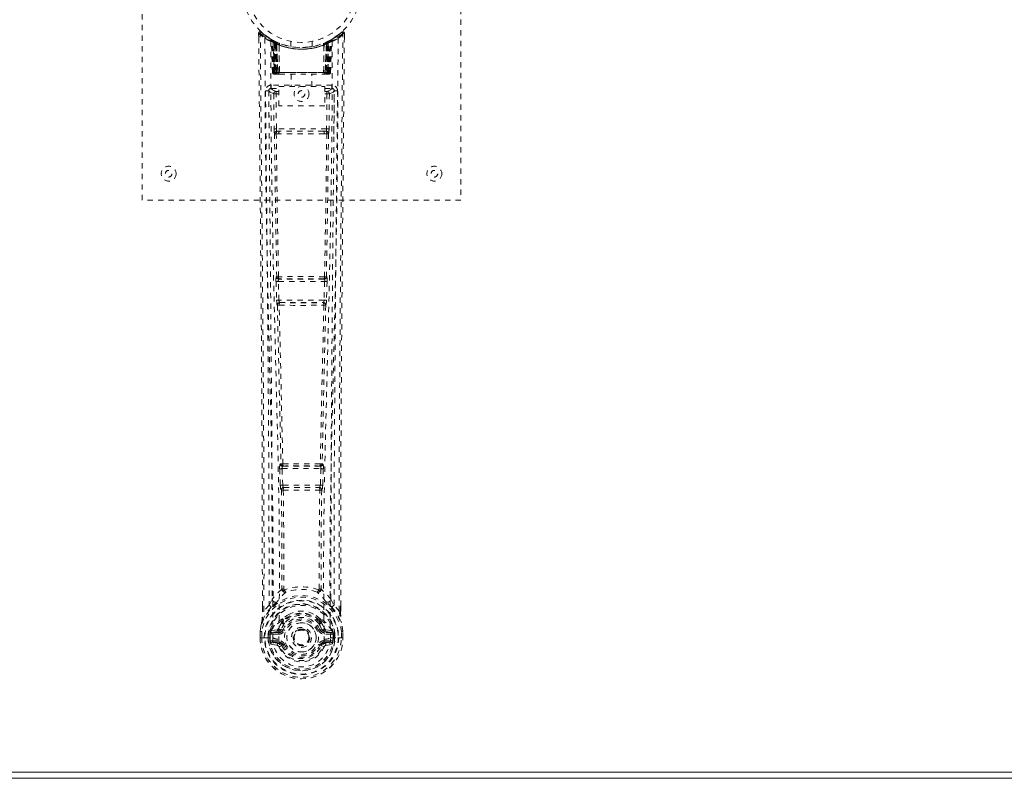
# Model space of a CAD drawing. Header units: inches. Extents: x 20.5 to 116, y 46.2 to 75.9.
# Tile 4 of 7: x 79 to 97.5, y 46.2 to 60.5. Entities that reach past the tile are written whole.
import ezdxf

# ---------------------------------------------------------------- set-up
doc = ezdxf.new("R2010")
doc.units = ezdxf.units.IN
doc.header["$MEASUREMENT"] = 0
doc.linetypes.add('SLD-Dashed', pattern=[0.075, 0.05, -0.025])
doc.linetypes.add('SLD-Solid', pattern=[0])

msp = doc.modelspace()

# ---------------------------------------------------------------- linework, layer by layer
at = {"color": 7, "linetype": 'SLD-Dashed', "lineweight": 0}
for p, q in [((81.288, 57.073), (81.288, 65.073)), ((87.288, 65.073), (87.288, 57.073)), ((83.481, 60.214), (83.482, 60.13)), ((83.511, 60.214), (83.531, 60.237)), ((85.045, 60.237), (84.943, 60.156)), ((85.095, 60.214), (85.065, 60.214)), ((85.094, 60.129), (85.095, 60.214)), ((83.719, 60.099), (83.706, 60.107)), ((83.734, 60.074), (83.72, 60.082)), ((83.742, 59.476), (83.72, 60.082)), ((83.755, 59.476), (83.734, 60.074)), ((83.804, 60.054), (83.738, 60.088)), ((83.753, 60.067), (83.776, 59.473)), ((83.821, 60.028), (83.753, 60.063)), ((83.773, 59.476), (83.753, 60.063)), ((83.78, 60.034), (83.793, 60.06)), ((83.78, 60.034), (83.78, 59.476)), ((83.785, 60.031), (83.78, 60.034)), ((83.785, 60.031), (83.798, 60.057)), ((83.785, 59.476), (83.785, 60.031)), ((83.793, 60.06), (83.798, 60.057)), ((83.794, 60.027), (83.806, 60.053)), ((83.794, 59.476), (83.794, 60.027)), ((83.798, 60.025), (83.81, 60.051)), ((83.805, 60.054), (83.804, 60.054)), ((83.81, 60.051), (83.806, 60.053)), ((83.812, 60.019), (83.824, 60.045)), ((83.816, 60.017), (83.828, 60.043)), ((83.821, 60.028), (83.822, 60.027)), ((83.84, 59.476), (83.821, 60.028)), ((83.822, 60.027), (83.841, 59.476)), ((83.824, 60.045), (83.828, 60.043)), ((83.871, 60.025), (83.868, 60.026)), ((84.088, 60.062), (84.088, 59.965)), ((84.488, 59.965), (84.488, 60.062)), ((84.708, 60.026), (84.705, 60.025)), ((84.734, 59.476), (84.754, 60.027)), ((84.755, 60.028), (84.736, 59.476)), ((84.748, 60.043), (84.76, 60.017)), ((84.752, 60.045), (84.778, 60.057)), ((84.752, 60.045), (84.764, 60.019)), ((84.754, 60.027), (84.755, 60.028)), ((84.823, 60.063), (84.755, 60.028)), ((84.77, 60.053), (84.766, 60.051)), ((84.766, 60.051), (84.778, 60.025)), ((84.77, 60.053), (84.782, 60.027)), ((84.772, 60.054), (84.771, 60.054)), ((84.838, 60.088), (84.772, 60.054)), ((84.778, 60.057), (84.783, 60.06)), ((84.778, 60.057), (84.79, 60.031)), ((84.782, 60.027), (84.782, 59.476)), ((84.783, 60.06), (84.792, 60.064)), ((84.783, 60.06), (84.796, 60.034)), ((84.796, 60.034), (84.79, 60.031)), ((84.79, 60.031), (84.79, 59.476)), ((84.795, 59.476), (84.796, 60.034)), ((84.8, 59.473), (84.823, 60.067)), ((84.803, 59.476), (84.823, 60.063)), ((84.816, 60.057), (84.811, 60.058)), ((84.821, 59.476), (84.842, 60.074)), ((84.834, 59.476), (84.855, 60.082)), ((84.855, 60.082), (84.842, 60.074)), ((84.87, 60.107), (84.857, 60.099)), ((84.934, 60.149), (84.873, 60.111)), ((83.798, 60.025), (83.798, 59.476)), ((83.812, 60.019), (83.813, 59.476)), ((83.816, 59.476), (83.816, 60.017)), ((83.867, 59.998), (83.865, 59.999)), ((83.87, 59.475), (83.865, 59.999)), ((83.867, 59.998), (83.872, 59.476)), ((84.704, 59.476), (84.709, 59.998)), ((84.711, 59.999), (84.706, 59.475)), ((84.711, 59.999), (84.709, 59.998)), ((84.76, 60.017), (84.76, 59.476)), ((84.763, 59.476), (84.764, 60.019)), ((84.778, 59.476), (84.778, 60.025)), ((83.742, 59.476), (83.755, 59.476)), ((83.773, 59.476), (83.84, 59.476)), ((84.79, 59.476), (83.785, 59.476)), ((83.798, 59.476), (84.778, 59.476)), ((83.813, 59.476), (83.816, 59.476)), ((84.76, 59.476), (83.816, 59.476)), ((83.841, 59.476), (83.84, 59.476)), ((83.87, 59.475), (83.872, 59.476)), ((83.872, 59.476), (84.704, 59.476)), ((84.704, 59.476), (84.706, 59.475)), ((84.736, 59.476), (84.734, 59.476)), ((84.736, 59.476), (84.803, 59.476)), ((84.76, 59.476), (84.763, 59.476)), ((84.821, 59.476), (84.834, 59.476)), ((83.768, 59.448), (83.772, 59.448)), ((83.773, 59.448), (83.773, 59.448)), ((83.781, 59.448), (83.786, 59.448)), ((83.785, 59.448), (83.794, 59.448)), ((83.794, 59.448), (83.799, 59.448)), ((83.803, 59.448), (83.87, 59.448)), ((83.872, 59.448), (84.704, 59.448)), ((84.093, 59.448), (84.093, 59.215)), ((84.483, 59.215), (84.483, 59.448)), ((84.706, 59.448), (84.773, 59.448)), ((84.777, 59.448), (84.781, 59.448)), ((84.781, 59.448), (84.791, 59.448)), ((84.79, 59.448), (84.795, 59.448)), ((84.795, 59.448), (84.795, 59.45)), ((84.802, 59.448), (84.802, 59.448)), ((84.804, 59.448), (84.807, 59.448)), ((83.675, 59.15), (83.671, 59.133)), ((83.672, 59.14), (83.672, 59.131)), ((83.672, 59.131), (83.672, 59.129)), ((83.672, 59.129), (83.679, 58.315)), ((83.716, 59.239), (83.716, 59.178)), ((84.86, 59.239), (83.716, 59.239)), ((83.716, 59.178), (83.864, 59.178)), ((83.808, 59.121), (83.808, 59.076)), ((83.864, 59.121), (83.808, 59.121)), ((83.864, 58.849), (83.864, 59.215)), ((83.864, 59.215), (84.725, 59.215)), ((84.725, 59.215), (84.725, 58.849)), ((84.725, 59.178), (84.86, 59.178)), ((84.725, 59.121), (84.767, 59.121)), ((84.767, 59.121), (84.767, 59.076)), ((84.86, 59.178), (84.86, 59.239)), ((84.897, 58.315), (84.904, 59.129)), ((84.905, 59.133), (84.901, 59.15)), ((84.904, 59.131), (84.904, 59.14)), ((84.904, 59.129), (84.904, 59.131)), ((83.764, 59.076), (83.771, 58.416)), ((83.764, 59.076), (83.808, 59.076)), ((83.864, 59.076), (83.808, 59.076)), ((83.815, 58.416), (83.808, 59.076)), ((84.725, 59.076), (84.767, 59.076)), ((84.767, 59.076), (84.76, 58.416)), ((84.812, 59.076), (84.805, 58.416)), ((84.725, 58.849), (83.864, 58.849)), ((84.76, 58.416), (83.815, 58.416)), ((83.872, 58.372), (83.824, 58.372)), ((84.704, 58.372), (83.872, 58.372)), ((84.751, 58.372), (84.704, 58.372)), ((83.813, 58.326), (83.862, 58.325)), ((84.714, 58.325), (84.763, 58.326)), ((87.288, 57.073), (81.288, 57.073)), ((83.821, 55.637), (83.815, 55.634)), ((83.86, 55.591), (83.866, 55.593)), ((84.716, 55.591), (83.86, 55.591)), ((84.71, 55.593), (84.716, 55.591)), ((84.761, 55.634), (84.755, 55.637)), ((83.808, 55.544), (83.819, 55.192)), ((83.853, 55.546), (84.723, 55.546)), ((83.863, 55.193), (83.853, 55.546)), ((84.723, 55.546), (84.712, 55.193)), ((84.768, 55.544), (84.757, 55.192)), ((83.832, 55.102), (83.833, 55.102)), ((84.712, 55.193), (83.863, 55.193)), ((83.877, 55.148), (83.877, 55.148)), ((83.877, 55.148), (84.699, 55.148)), ((84.699, 55.148), (84.699, 55.148)), ((84.743, 55.102), (84.744, 55.102)), ((83.9, 52.116), (83.888, 52.112)), ((83.932, 52.069), (83.945, 52.073)), ((84.644, 52.069), (83.932, 52.069)), ((84.631, 52.073), (84.644, 52.069)), ((84.676, 52.116), (84.688, 52.112)), ((83.877, 52.022), (83.889, 51.713)), ((83.922, 52.024), (84.654, 52.024)), ((83.934, 51.715), (83.922, 52.024)), ((84.654, 52.024), (84.642, 51.715)), ((84.698, 52.022), (84.686, 51.713)), ((83.889, 51.713), (83.892, 51.68)), ((84.642, 51.715), (83.934, 51.715)), ((84.686, 51.713), (84.684, 51.68)), ((83.908, 51.623), (83.909, 51.623)), ((83.953, 51.67), (83.952, 51.67)), ((83.952, 51.67), (84.624, 51.67)), ((84.624, 51.67), (84.623, 51.67)), ((84.667, 51.623), (84.668, 51.623)), ((83.677, 49.457), (83.736, 49.57)), ((84.839, 49.57), (84.899, 49.457)), ((83.551, 49.341), (83.551, 49.43)), ((83.553, 49.43), (83.552, 49.341)), ((83.677, 49.457), (83.581, 49.342)), ((84.995, 49.342), (84.899, 49.457)), ((85.023, 49.341), (85.023, 49.443)), ((85.025, 49.341), (85.025, 49.443)), ((83.917, 49.154), (83.916, 49.132)), ((83.923, 49.182), (83.935, 49.199)), ((83.94, 49.149), (83.94, 49.127)), ((84.636, 49.127), (84.636, 49.149)), ((84.641, 49.199), (84.652, 49.182)), ((84.659, 49.154), (84.66, 49.132)), ((83.508, 48.841), (83.509, 48.958)), ((83.509, 48.963), (83.509, 48.958)), ((83.51, 48.958), (83.509, 48.841)), ((83.538, 48.958), (83.538, 48.843)), ((83.659, 48.843), (83.66, 48.915)), ((83.66, 48.915), (83.66, 48.915)), ((83.689, 48.914), (83.689, 48.843)), ((83.69, 48.914), (83.695, 48.933)), ((83.695, 48.933), (83.695, 48.92)), ((83.695, 48.92), (83.695, 48.843)), ((83.704, 48.962), (83.701, 48.958)), ((83.704, 48.962), (83.714, 48.973)), ((83.83, 48.994), (83.715, 48.973)), ((83.715, 48.973), (83.714, 48.973)), ((83.715, 48.973), (83.715, 48.973)), ((83.73, 48.94), (83.859, 48.964)), ((83.73, 48.94), (83.73, 48.91)), ((83.859, 48.94), (83.73, 48.94)), ((83.859, 48.964), (83.859, 48.94)), ((83.859, 48.91), (83.859, 48.94)), ((83.907, 48.994), (83.914, 49.005)), ((83.914, 49.005), (83.941, 48.994)), ((84.635, 48.994), (84.662, 49.005)), ((84.662, 49.005), (84.669, 48.994)), ((84.717, 48.964), (84.846, 48.94)), ((84.717, 48.964), (84.717, 48.94)), ((84.846, 48.94), (84.717, 48.94)), ((84.717, 48.91), (84.717, 48.94)), ((84.861, 48.973), (84.746, 48.994)), ((84.846, 48.91), (84.846, 48.94)), ((84.861, 48.973), (84.871, 48.962)), ((84.875, 48.958), (84.871, 48.962)), ((84.881, 48.933), (84.881, 48.92)), ((84.886, 48.914), (84.881, 48.933)), ((84.881, 48.92), (84.881, 48.843)), ((84.916, 48.915), (84.887, 48.914)), ((84.887, 48.843), (84.887, 48.914)), ((84.916, 48.915), (84.916, 48.843)), ((84.916, 48.915), (84.916, 48.915)), ((85.038, 48.843), (85.037, 48.958)), ((85.066, 48.841), (85.066, 48.958)), ((85.067, 48.958), (85.067, 48.963)), ((85.068, 48.841), (85.067, 48.958)), ((83.508, 48.841), (83.512, 48.841)), ((83.512, 48.841), (83.565, 48.842)), ((83.565, 48.842), (83.588, 48.842)), ((83.588, 48.842), (83.594, 48.842)), ((83.594, 48.842), (83.745, 48.842)), ((83.659, 48.843), (83.659, 48.843)), ((83.695, 48.843), (83.689, 48.843)), ((83.859, 48.91), (83.73, 48.91)), ((83.743, 48.787), (83.743, 48.758)), ((83.743, 48.787), (83.859, 48.787)), ((83.859, 48.737), (83.743, 48.758)), ((83.743, 48.758), (83.859, 48.758)), ((83.745, 48.842), (83.745, 48.842)), ((83.859, 48.787), (83.859, 48.758)), ((83.859, 48.737), (83.859, 48.758)), ((84.131, 48.849), (84.132, 48.864)), ((84.132, 48.84), (84.131, 48.849)), ((84.846, 48.91), (84.717, 48.91)), ((84.717, 48.787), (84.717, 48.758)), ((84.717, 48.787), (84.833, 48.787)), ((84.833, 48.758), (84.717, 48.737)), ((84.717, 48.737), (84.717, 48.758)), ((84.717, 48.758), (84.833, 48.758)), ((84.831, 48.842), (84.982, 48.842)), ((84.833, 48.758), (84.833, 48.787)), ((84.881, 48.843), (84.887, 48.843)), ((84.982, 48.842), (84.987, 48.842)), ((84.987, 48.842), (85.01, 48.842)), ((85.01, 48.842), (85.064, 48.841)), ((85.064, 48.841), (85.068, 48.841)), ((83.712, 48.721), (83.831, 48.698)), ((83.919, 48.694), (83.915, 48.702)), ((83.941, 48.703), (83.919, 48.694)), ((84.657, 48.694), (84.635, 48.703)), ((84.661, 48.702), (84.657, 48.694)), ((84.712, 48.671), (84.657, 48.694)), ((84.745, 48.698), (84.863, 48.721))]:
    msp.add_line(p, q, dxfattribs=at)
at = {"color": 7, "linetype": 'SLD-Solid', "lineweight": 15}
for p, q in [((116.038, 46.198), (20.538, 46.198)), ((20.656, 46.316), (115.92, 46.316)), ((115.92, 46.316), (20.656, 46.316))]:
    msp.add_line(p, q, dxfattribs=at)
at = {"color": 7, "linetype": 'SLD-Dashed', "lineweight": 0, "flags": 128}
for points in [[(83.529, 60.234), (83.522, 60.238), (83.514, 60.24), (83.506, 60.241), (83.498, 60.239), (83.491, 60.236), (83.486, 60.231), (83.483, 60.224), (83.481, 60.217)], [(83.551, 49.43), (83.549, 52.058), (83.531, 54.776), (83.507, 57.495), (83.481, 60.214)], [(83.481, 60.214), (83.482, 60.214), (83.483, 60.214), (83.49, 60.214), (83.5, 60.214), (83.505, 60.214), (83.511, 60.214)], [(83.581, 49.342), (83.582, 50.08), (83.582, 50.861), (83.58, 51.684), (83.576, 52.549), (83.572, 53.346), (83.566, 54.175), (83.565, 54.366), (83.563, 54.558), (83.562, 54.753), (83.56, 54.886), (83.559, 55.015), (83.558, 55.151), (83.557, 55.292), (83.553, 55.746), (83.548, 56.25), (83.543, 56.806), (83.54, 57.157), (83.536, 57.529), (83.532, 57.932), (83.529, 58.308), (83.524, 58.798), (83.52, 59.234), (83.517, 59.616), (83.514, 59.942), (83.511, 60.214)], [(84.995, 49.342), (84.994, 50.156), (84.994, 51.005), (84.997, 51.889), (85, 52.691), (85.003, 53.208), (85.007, 53.75), (85.011, 54.317), (85.015, 54.88), (85.019, 55.368), (85.025, 56.015), (85.031, 56.703), (85.038, 57.432), (85.045, 58.109), (85.065, 60.214)], [(85.025, 49.443), (85.027, 52.059), (85.045, 54.775), (85.069, 57.497), (85.095, 60.214)], [(85.092, 60.214), (85.09, 60.222), (85.086, 60.229), (85.081, 60.236), (85.075, 60.241), (85.068, 60.243), (85.06, 60.244), (85.053, 60.242), (85.047, 60.238)], [(83.6, 60.12), (83.605, 58.53), (83.624, 56.941), (83.654, 55.354), (83.692, 53.771), (83.722, 52.531), (83.745, 51.296), (83.755, 50.065), (83.745, 48.842)], [(83.709, 60.065), (83.715, 58.479), (83.736, 56.894), (83.769, 55.311), (83.809, 53.733), (83.841, 52.495), (83.865, 51.262), (83.874, 50.034), (83.862, 48.812)], [(83.714, 60.1), (83.721, 60.088), (83.725, 60.075)], [(83.721, 60.088), (83.722, 60.082), (83.722, 60.081)], [(83.751, 60.071), (83.753, 60.065), (83.753, 60.063)], [(83.754, 60.08), (83.76, 60.076), (83.793, 60.06)], [(84.867, 60.065), (84.861, 58.479), (84.84, 56.894), (84.807, 55.311), (84.767, 53.732), (84.735, 52.495), (84.711, 51.262), (84.701, 50.034), (84.714, 48.812)], [(84.976, 60.12), (84.97, 58.53), (84.952, 56.941), (84.922, 55.354), (84.884, 53.771), (84.854, 52.531), (84.831, 51.296), (84.821, 50.065), (84.831, 48.842)], [(84.485, 59.965), (84.487, 59.965), (84.469, 59.962), (84.431, 59.957), (84.377, 59.951), (84.312, 59.948), (84.288, 59.948)], [(83.78, 59.476), (83.765, 59.476), (83.753, 59.476), (83.744, 59.476), (83.742, 59.476)], [(83.755, 59.476), (83.758, 59.476), (83.767, 59.476), (83.779, 59.476), (83.794, 59.476)], [(83.773, 59.477), (83.774, 59.47), (83.775, 59.468)], [(83.813, 59.476), (83.805, 59.476), (83.797, 59.476), (83.79, 59.476), (83.784, 59.476), (83.779, 59.476), (83.775, 59.476), (83.774, 59.476), (83.773, 59.476)], [(83.841, 59.476), (83.845, 59.467), (83.852, 59.458)], [(83.87, 59.475), (83.855, 59.461), (83.852, 59.458)], [(84.706, 59.475), (84.721, 59.461), (84.724, 59.458)], [(84.724, 59.458), (84.731, 59.467), (84.734, 59.476)], [(84.803, 59.476), (84.802, 59.476), (84.8, 59.476), (84.797, 59.476), (84.792, 59.476), (84.786, 59.476), (84.779, 59.476), (84.771, 59.476), (84.763, 59.476)], [(84.782, 59.476), (84.796, 59.476), (84.809, 59.476), (84.817, 59.476), (84.821, 59.476)], [(84.834, 59.476), (84.832, 59.476), (84.823, 59.476), (84.81, 59.476), (84.795, 59.476)], [(83.787, 59.448), (83.787, 59.448), (83.788, 59.448), (83.79, 59.448), (83.794, 59.449)], [(83.802, 59.448), (83.804, 59.448), (83.805, 59.448)], [(84.781, 59.449), (84.785, 59.448), (84.788, 59.448), (84.789, 59.448), (84.789, 59.448)], [(83.611, 59.133), (83.615, 58.756), (83.619, 58.327), (83.623, 57.858), (83.628, 57.433), (83.63, 57.21), (83.632, 56.988), (83.634, 56.765), (83.636, 56.513), (83.639, 56.258), (83.641, 56.01), (83.646, 55.507), (83.65, 55.039), (83.654, 54.607), (83.657, 54.184), (83.661, 53.694), (83.667, 52.854), (83.672, 52.005), (83.675, 51.128), (83.677, 50.274), (83.677, 49.457)], [(83.671, 59.133), (83.695, 59.104), (83.764, 59.076)], [(83.671, 59.133), (83.702, 55.944), (83.728, 52.756), (83.736, 49.57)], [(83.808, 59.121), (83.739, 59.15), (83.716, 59.178)], [(84.86, 59.178), (84.836, 59.15), (84.767, 59.121)], [(84.812, 59.076), (84.881, 59.104), (84.902, 59.13)], [(84.839, 49.57), (84.848, 52.756), (84.874, 55.944), (84.905, 59.133)], [(84.899, 49.457), (84.899, 50.198), (84.9, 50.97), (84.903, 51.773), (84.907, 52.539), (84.912, 53.314), (84.918, 54.09), (84.924, 54.846), (84.93, 55.571), (84.937, 56.247), (84.944, 57.003), (84.951, 57.713), (84.958, 58.41), (84.965, 59.133)], [(84.812, 59.076), (84.807, 59.076), (84.797, 59.076), (84.783, 59.076), (84.767, 59.076)], [(83.815, 58.416), (83.8, 58.416), (83.785, 58.416), (83.775, 58.416), (83.771, 58.416)], [(84.704, 58.372), (84.5, 58.372), (84.294, 58.372), (84.082, 58.372), (83.872, 58.372)], [(84.751, 58.372), (84.768, 58.368), (84.779, 58.361)], [(84.805, 58.416), (84.801, 58.416), (84.79, 58.416), (84.776, 58.416), (84.76, 58.416)], [(83.78, 58.327), (83.797, 56.981), (83.821, 55.637)], [(83.855, 55.635), (83.83, 56.979), (83.813, 58.326)], [(84.714, 58.325), (84.502, 58.325), (84.288, 58.325), (84.073, 58.325), (83.862, 58.325)], [(84.763, 58.326), (84.746, 56.979), (84.721, 55.635)], [(84.796, 58.327), (84.779, 56.981), (84.755, 55.637)], [(83.853, 55.546), (83.844, 55.546), (83.837, 55.545), (83.829, 55.545), (83.823, 55.545), (83.817, 55.545), (83.813, 55.545), (83.81, 55.545), (83.808, 55.544)], [(84.768, 55.544), (84.766, 55.545), (84.763, 55.545), (84.759, 55.545), (84.753, 55.545), (84.747, 55.545), (84.739, 55.545), (84.731, 55.546), (84.723, 55.546)], [(83.863, 55.193), (83.855, 55.193), (83.847, 55.193), (83.84, 55.192), (83.834, 55.192), (83.828, 55.192), (83.824, 55.192), (83.82, 55.192), (83.819, 55.192)], [(83.819, 55.192), (83.821, 55.158), (83.821, 55.156)], [(83.833, 55.102), (83.868, 53.606), (83.9, 52.116)], [(83.936, 52.111), (83.903, 53.603), (83.867, 55.099)], [(84.709, 55.099), (84.673, 53.603), (84.64, 52.111)], [(84.743, 55.102), (84.708, 53.606), (84.676, 52.116)], [(84.757, 55.192), (84.755, 55.192), (84.752, 55.192), (84.748, 55.192), (84.742, 55.192), (84.736, 55.192), (84.728, 55.193), (84.721, 55.193), (84.712, 55.193)], [(84.739, 55.122), (84.74, 55.119), (84.743, 55.102)], [(84.757, 55.192), (84.755, 55.158), (84.755, 55.157)], [(83.922, 52.024), (83.921, 52.032), (83.922, 52.041), (83.923, 52.055), (83.927, 52.065), (83.932, 52.069)], [(84.644, 52.069), (84.649, 52.065), (84.652, 52.055), (84.654, 52.041), (84.654, 52.032), (84.654, 52.024)], [(83.922, 52.024), (83.914, 52.024), (83.906, 52.023), (83.899, 52.023), (83.893, 52.023), (83.887, 52.023), (83.883, 52.022), (83.879, 52.022), (83.877, 52.022)], [(84.698, 52.022), (84.697, 52.022), (84.693, 52.022), (84.689, 52.023), (84.683, 52.023), (84.677, 52.023), (84.67, 52.023), (84.662, 52.024), (84.654, 52.024)], [(83.934, 51.715), (83.926, 51.715), (83.918, 51.715), (83.911, 51.714), (83.905, 51.714), (83.899, 51.714), (83.895, 51.714), (83.891, 51.713), (83.889, 51.713)], [(84.642, 51.715), (84.641, 51.707), (84.64, 51.698), (84.635, 51.684), (84.63, 51.674), (84.627, 51.671), (84.625, 51.67), (84.624, 51.67)], [(84.686, 51.713), (84.681, 51.714), (84.671, 51.714), (84.657, 51.715), (84.642, 51.715)], [(83.909, 51.623), (83.919, 50.691), (83.92, 49.763)], [(83.945, 51.618), (83.955, 50.685), (83.956, 49.756)], [(84.62, 49.756), (84.621, 50.685), (84.631, 51.618)], [(84.667, 51.623), (84.656, 50.691), (84.656, 49.763)], [(83.918, 49.754), (83.821, 49.668), (83.736, 49.57)], [(83.918, 49.754), (83.92, 49.744), (83.925, 49.735), (83.931, 49.729), (83.938, 49.725), (83.946, 49.726), (83.954, 49.729), (83.961, 49.736), (83.966, 49.745)], [(83.956, 49.756), (83.956, 49.754), (83.957, 49.752), (83.959, 49.749), (83.966, 49.745)], [(84.61, 49.745), (84.616, 49.749), (84.619, 49.752), (84.62, 49.754), (84.62, 49.756)], [(84.61, 49.745), (84.615, 49.736), (84.622, 49.729), (84.629, 49.726), (84.637, 49.725), (84.645, 49.729), (84.651, 49.735), (84.656, 49.744), (84.658, 49.754)], [(84.839, 49.57), (84.755, 49.668), (84.658, 49.754)], [(83.829, 49.521), (83.824, 49.514), (83.815, 49.505)], [(84.761, 49.505), (84.752, 49.514), (84.746, 49.521)], [(83.719, 49.417), (83.619, 49.294), (83.539, 49.139)], [(83.581, 49.342), (83.575, 49.342), (83.569, 49.342), (83.563, 49.342), (83.558, 49.342), (83.554, 49.341), (83.552, 49.341), (83.551, 49.341), (83.551, 49.341)], [(84.061, 49.285), (84.01, 49.259), (83.935, 49.199)], [(84.641, 49.199), (84.566, 49.259), (84.515, 49.285)], [(84.857, 49.417), (84.957, 49.294), (85.037, 49.139)], [(85.025, 49.341), (85.025, 49.341), (85.024, 49.341), (85.022, 49.341), (85.018, 49.342), (85.013, 49.342), (85.007, 49.342), (85.001, 49.342), (84.995, 49.342)], [(83.539, 49.139), (83.522, 49.061), (83.509, 48.963)], [(83.509, 48.958), (83.522, 49.053), (83.537, 49.128)], [(83.539, 49.139), (83.538, 49.134), (83.537, 49.128)], [(83.916, 49.132), (83.885, 49.081), (83.857, 49.016)], [(84.662, 49.005), (84.636, 49.066), (84.607, 49.114)], [(84.66, 49.132), (84.69, 49.081), (84.719, 49.016)], [(85.038, 49.128), (85.038, 49.134), (85.037, 49.139)], [(85.067, 48.963), (85.055, 49.051), (85.037, 49.139)], [(85.067, 48.958), (85.054, 49.053), (85.038, 49.128)], [(83.509, 48.958), (83.508, 48.958), (83.51, 48.958), (83.512, 48.958), (83.516, 48.958), (83.52, 48.958), (83.526, 48.958), (83.532, 48.958), (83.538, 48.958)], [(83.509, 48.963), (83.51, 48.962), (83.512, 48.962), (83.515, 48.962), (83.518, 48.961), (83.523, 48.96), (83.528, 48.96), (83.533, 48.959), (83.538, 48.958)], [(83.66, 48.915), (83.67, 48.915), (83.679, 48.914), (83.686, 48.914), (83.689, 48.914)], [(83.689, 48.914), (83.689, 48.914), (83.69, 48.914)], [(83.73, 48.91), (83.711, 48.912), (83.695, 48.92)], [(83.857, 49.016), (83.844, 48.999), (83.83, 48.994)], [(83.969, 48.982), (83.964, 48.985), (83.958, 48.987), (83.954, 48.989), (83.95, 48.991), (83.946, 48.992), (83.944, 48.993), (83.942, 48.994), (83.941, 48.994)], [(84.607, 48.982), (84.612, 48.985), (84.617, 48.987), (84.622, 48.989), (84.626, 48.991), (84.63, 48.992), (84.632, 48.993), (84.634, 48.994), (84.635, 48.994)], [(84.719, 49.016), (84.732, 48.999), (84.746, 48.994)], [(84.881, 48.92), (84.864, 48.912), (84.846, 48.91)], [(84.886, 48.914), (84.886, 48.914), (84.887, 48.914)], [(85.067, 48.963), (85.066, 48.962), (85.064, 48.962), (85.061, 48.962), (85.057, 48.961), (85.053, 48.96), (85.048, 48.96), (85.043, 48.959), (85.037, 48.958)], [(85.037, 48.958), (85.044, 48.958), (85.05, 48.958), (85.056, 48.958), (85.06, 48.958), (85.064, 48.958), (85.066, 48.958), (85.067, 48.958), (85.067, 48.958)], [(83.538, 48.843), (83.532, 48.842), (83.525, 48.842), (83.52, 48.842), (83.515, 48.842), (83.512, 48.842), (83.509, 48.842), (83.508, 48.841), (83.508, 48.841)], [(83.689, 48.843), (83.686, 48.843), (83.679, 48.843), (83.67, 48.843), (83.659, 48.843)], [(83.7, 48.77), (83.719, 48.783), (83.743, 48.787)], [(84.714, 48.812), (84.708, 48.734), (84.685, 48.659), (84.646, 48.589), (84.592, 48.528), (84.527, 48.478), (84.452, 48.442), (84.372, 48.419), (84.288, 48.412), (84.204, 48.419), (84.124, 48.442), (84.049, 48.478), (83.983, 48.528), (83.93, 48.589), (83.89, 48.659), (83.868, 48.734), (83.862, 48.812)], [(84.833, 48.787), (84.856, 48.783), (84.876, 48.77)], [(85.068, 48.841), (85.068, 48.841), (85.067, 48.842), (85.064, 48.842), (85.061, 48.842), (85.056, 48.842), (85.05, 48.842), (85.044, 48.842), (85.038, 48.843)], [(83.969, 48.715), (83.964, 48.712), (83.958, 48.71), (83.954, 48.708), (83.95, 48.706), (83.946, 48.705), (83.944, 48.704), (83.942, 48.703), (83.941, 48.703)], [(84.607, 48.715), (84.612, 48.712), (84.617, 48.71), (84.622, 48.708), (84.626, 48.706), (84.63, 48.705), (84.632, 48.704), (84.634, 48.703), (84.635, 48.703)]]:
    msp.add_lwpolyline(points, dxfattribs=at)
at = {"color": 7, "linetype": 'SLD-Dashed', "lineweight": 0}
for centre, radius in [((84.288, 61.073), 1.125), ((84.288, 61.073), 1.03), ((84.288, 59.073), 0.141), ((84.288, 59.073), 0.0625), ((81.788, 57.573), 0.14), ((81.788, 57.573), 0.0625), ((86.788, 57.573), 0.14), ((86.788, 57.573), 0.0625), ((84.288, 48.849), 0.7), ((84.288, 48.849), 0.69), ((84.288, 48.849), 0.623), ((84.288, 48.849), 0.32), ((84.288, 48.849), 0.275), ((84.288, 48.849), 0.188), ((84.288, 48.849), 0.157), ((84.288, 48.849), 0.142), ((84.288, 48.849), 0.14), ((84.288, 48.849), 0.138)]:
    msp.add_circle(centre, radius, dxfattribs=at)
for centre, radius, start, end in [((83.511, 60.214), 0.03, 47.8478, 180.5304), ((84.282, 61.107), 1.2, 228.1039, 235.3369), ((84.288, 61.073), 1.158, 227.8714, 312.1369), ((84.284, 61.067), 1.121, 227.8972, 235.3617), ((84.293, 61.066), 1.12, 304.6362, 312.1036), ((84.29, 61.112), 1.206, 304.6785, 311.8737), ((85.065, 60.214), 0.03, 359.4697, 132.1521), ((85.009, 60.184), 0.0638, 28.6223, 55.7855), ((83.63, 60.12), 0.03, 55.9268, 179.7359), ((84.274, 61.307), 1.365, 240.4173, 245.5487), ((84.288, 61.073), 1.128, 235.3423, 240.473), ((83.69, 60.081), 0.03, 1.9887, 58.9184), ((84.285, 61.068), 1.123, 238.925, 239.8085), ((83.671, 60.045), 0.0707, 31.458, 58.8935), ((83.75, 60.052), 0.0429, 114.1714, 162.9889), ((84.288, 61.104), 1.19, 240.88, 299.12), ((83.704, 60.073), 0.0299, 1.9057, 59.6961), ((84.205, 60.928), 0.961, 239.6228, 242.5198), ((84.298, 61.094), 1.154, 239.9239, 243.9568), ((84.277, 60.706), 0.836, 228.2558, 233.5286), ((84.288, 61.073), 1.128, 240.4734, 299.5266), ((84.264, 60.685), 0.808, 229.0844, 234.4607), ((83.723, 60.062), 0.03, 16.8677, 61.2453), ((83.723, 60.062), 0.0299, 1.8067, 60.7449), ((84.286, 61.068), 1.123, 240.7712, 245.7185), ((84.271, 60.689), 0.812, 230.3655, 235.6168), ((84.288, 61.071), 1.155, 244.2142, 295.7858), ((83.791, 60.027), 0.0297, 1.4781, 64.4741), ((83.793, 60.027), 0.0297, 1.4776, 64.5518), ((84.245, 60.626), 0.733, 234.7563, 238.7673), ((83.839, 60.016), 0.0311, 328.3235, 19.6477), ((84.737, 60.016), 0.031, 160.2224, 211.6926), ((84.33, 60.627), 0.733, 301.2414, 305.242), ((84.397, 60.837), 0.868, 293.5559, 295.4833), ((84.807, 59.951), 0.109, 91.2455, 120.4827), ((84.783, 60.027), 0.0297, 115.4482, 178.5224), ((84.785, 60.027), 0.0297, 115.524, 178.5275), ((84.305, 60.689), 0.812, 304.3836, 309.6341), ((84.314, 60.683), 0.806, 305.5317, 310.9232), ((84.839, 59.932), 0.137, 89.4091, 113.5135), ((84.296, 60.71), 0.841, 306.4857, 311.73), ((84.853, 60.062), 0.0299, 119.2551, 178.1933), ((84.433, 60.823), 0.839, 298.7952, 300.3473), ((84.872, 60.073), 0.0299, 120.3039, 178.0943), ((84.288, 61.073), 1.128, 299.5276, 304.6571), ((84.826, 60.052), 0.0429, 17.0165, 65.8207), ((84.885, 60.081), 0.03, 121.0778, 178.0151), ((84.303, 61.306), 1.364, 294.449, 299.585), ((84.946, 60.12), 0.03, 0.2583, 124.079), ((84.288, 61.071), 1.155, 244.9105, 295.0895), ((84.288, 61.071), 1.155, 245.8865, 294.1135), ((83.838, 60.016), 0.0345, 328.9643, 15.1544), ((84.288, 61.036), 1.12, 247.9257, 292.0743), ((84.738, 60.016), 0.0345, 164.8383, 211.043), ((83.773, 59.478), 0.0305, 182.3669, 249.3699), ((83.772, 59.478), 0.03, 181.9934, 269.9954), ((83.785, 59.478), 0.03, 181.9833, 246.5586), ((83.803, 59.477), 0.03, 181.9328, 269.937), ((84.599, 59.473), 0.818, 179.7658, 181.6405), ((84.197, 59.469), 0.412, 179.015, 183.0467), ((84.218, 59.469), 0.424, 179.0477, 182.9628), ((84.22, 59.469), 0.422, 179.0399, 182.9706), ((84.256, 59.469), 0.444, 179.0889, 182.8288), ((84.26, 59.469), 0.444, 179.0889, 182.8288), ((83.87, 59.477), 0.0299, 181.7967, 269.8142), ((84.706, 59.477), 0.0299, 270.189, 358.2045), ((84.316, 59.469), 0.444, 357.1775, 0.914), ((84.768, 59.482), 0.0353, 261.8114, 350.6796), ((84.32, 59.469), 0.444, 357.1712, 0.9111), ((84.773, 59.477), 0.03, 270.063, 358.0672), ((84.354, 59.469), 0.424, 357.0412, 0.9575), ((83.927, 59.473), 0.855, 358.4248, 0.2191), ((84.38, 59.469), 0.411, 356.943, 0.9815), ((84.791, 59.478), 0.03, 293.5035, 358.0176), ((84.804, 59.478), 0.03, 270.0046, 358.0066), ((84.803, 59.478), 0.0305, 290.7133, 357.641), ((83.785, 59.479), 0.0315, 237.9474, 270.6862), ((83.801, 59.337), 0.114, 100.0838, 103.993), ((83.872, 59.474), 0.0265, 218.3673, 269.3826), ((84.703, 59.474), 0.0266, 270.798, 321.4534), ((84.79, 59.479), 0.0315, 269.3099, 302.3697), ((84.773, 59.332), 0.119, 75.9055, 79.561), ((83.716, 59.134), 0.105, 89.9142, 180.6384), ((83.653, 56.263), 2.87, 89.642, 90.8398), ((83.716, 59.133), 0.045, 90.0216, 157.9874), ((83.809, 59.076), 0.0451, 90.4267, 180.3571), ((84.767, 59.076), 0.0451, 359.6196, 89.5721), ((84.86, 59.134), 0.105, 359.3642, 90.0832), ((84.86, 59.133), 0.045, 22.0126, 89.9784), ((84.923, 56.27), 2.863, 89.1592, 90.3601), ((84.06, 58.402), 0.289, 177.3519, 195.0231), ((83.826, 58.326), 0.0456, 91.9223, 179.0034), ((83.888, 58.332), 0.075, 148.0031, 184.8089), ((83.892, 58.409), 0.0772, 174.5323, 208.3874), ((83.926, 58.336), 0.0652, 146.4303, 189.4423), ((84.65, 58.336), 0.0652, 350.5376, 33.5539), ((84.683, 58.409), 0.0773, 331.6238, 5.4615), ((84.687, 58.332), 0.0757, 355.3506, 31.8362), ((84.757, 58.329), 0.0384, 357.078, 55.3618), ((84.516, 58.402), 0.289, 344.9801, 2.648), ((83.806, 58.584), 0.258, 264.2207, 271.5586), ((84.77, 58.584), 0.258, 268.4491, 275.7714), ((84.028, 55.572), 0.222, 163.6423, 187.1174), ((83.86, 55.636), 0.0451, 181.9438, 269.4407), ((83.866, 55.638), 0.0451, 181.9701, 269.4226), ((83.847, 55.77), 0.136, 258.8649, 273.2817), ((83.911, 55.559), 0.0601, 148.5974, 193.1025), ((84.288, 19.503), 36.134, 89.3135, 90.6865), ((83.912, 55.627), 0.057, 172.6122, 216.4827), ((84.288, 22.559), 33.037, 89.2677, 90.7323), ((84.71, 55.638), 0.0451, 270.5793, 358.028), ((84.665, 55.627), 0.0567, 323.383, 7.5222), ((84.716, 55.636), 0.0451, 270.5593, 358.0562), ((84.665, 55.559), 0.0601, 346.896, 31.4041), ((84.729, 55.77), 0.136, 266.7362, 281.1157), ((84.548, 55.572), 0.222, 352.8818, 16.3584), ((83.939, 55.152), 0.118, 177.9884, 205.3641), ((83.877, 55.103), 0.0451, 90.6319, 181.6277), ((83.878, 55.103), 0.0451, 90.6356, 181.6285), ((83.859, 55.222), 0.123, 257.6576, 273.6631), ((83.926, 55.187), 0.0626, 174.4814, 218.4581), ((83.936, 55.11), 0.0697, 146.9347, 189.084), ((84.288, 88.661), 33.565, 269.2812, 270.7189), ((84.288, 88.494), 33.349, 269.2944, 270.7056), ((84.65, 55.187), 0.0626, 321.5412, 5.5193), ((84.699, 55.105), 0.0433, 22.7763, 90.2207), ((84.64, 55.11), 0.0697, 350.9173, 33.064), ((84.699, 55.103), 0.0451, 358.3723, 89.3681), ((84.717, 55.224), 0.125, 266.4427, 282.2366), ((84.637, 55.152), 0.118, 334.6428, 2.0178), ((84.04, 52.049), 0.165, 157.6319, 189.4077), ((83.933, 52.114), 0.0451, 182.4896, 269.1355), ((83.945, 52.118), 0.0451, 182.6019, 269.1055), ((83.93, 52.203), 0.0921, 251.4717, 273.9846), ((84.288, 15.085), 37.028, 89.4553, 90.5445), ((83.997, 52.105), 0.0612, 173.9383, 211.5357), ((84.288, 19.206), 32.869, 89.4016, 90.5984), ((84.63, 52.118), 0.0451, 270.8946, 357.398), ((84.58, 52.105), 0.0607, 328.3023, 6.2237), ((84.646, 52.203), 0.0919, 266.0312, 288.5368), ((84.643, 52.114), 0.0451, 270.8645, 357.5104), ((84.536, 52.049), 0.165, 350.5934, 22.367), ((83.992, 51.713), 0.0588, 177.8348, 226.6346), ((83.985, 51.676), 0.0933, 177.5376, 214.1322), ((83.953, 51.625), 0.0451, 91.0409, 182.1435), ((83.954, 51.625), 0.0451, 91.0448, 182.1513), ((83.939, 51.706), 0.0879, 250.2443, 273.9534), ((84.031, 51.631), 0.0873, 153.1898, 188.1889), ((84.288, 84.341), 32.724, 269.3989, 270.6009), ((84.288, 85.038), 33.37, 269.4251, 270.5749), ((84.622, 51.625), 0.0451, 357.8484, 88.9541), ((84.545, 51.631), 0.0873, 351.8135, 26.8054), ((84.623, 51.625), 0.0451, 357.8565, 88.9591), ((84.637, 51.707), 0.0889, 266.1784, 289.6239), ((84.591, 51.676), 0.0933, 325.8673, 2.4635), ((84.556, 49.011), 0.888, 129.1308, 144.9703), ((83.906, 49.762), 0.0143, 327.5597, 3.3478), ((83.979, 49.758), 0.0608, 183.667, 286.5441), ((83.953, 49.835), 0.0795, 246.0511, 272.5088), ((84.288, 48.835), 0.965, 70.5266, 109.4745), ((84.043, 49.763), 0.0786, 193.3257, 233.7379), ((84.288, 48.908), 0.844, 69.7727, 110.2275), ((84.597, 49.758), 0.0608, 253.4559, 356.333), ((84.533, 49.763), 0.0786, 306.2613, 346.6752), ((84.02, 49.011), 0.887, 35.0289, 50.87), ((84.623, 49.835), 0.0795, 267.4915, 293.9479), ((84.67, 49.762), 0.0143, 176.6522, 212.4403), ((84.288, 48.849), 0.787, 8.3239, 171.6761), ((84.288, 48.849), 0.758, 8.3239, 171.6761), ((84.288, 48.849), 0.632, 6.0642, 173.9358), ((85.263, 47.842), 2.206, 131.0593, 134.4299), ((83.797, 49.572), 0.0608, 182.3835, 301.969), ((84.779, 49.572), 0.0608, 238.0294, 357.6198), ((83.313, 47.843), 2.205, 45.5697, 48.9411), ((82.35, 49.313), 1.202, 351.1868, 1.3431), ((79.962, 49.981), 3.675, 346.7613, 349.9898), ((84.139, 49.905), 0.643, 224.0864, 229.2611), ((84.288, 48.849), 0.602, 6.2697, 173.7303), ((84.288, 48.837), 0.453, 39.7482, 140.251), ((84.288, 48.811), 0.494, 46.9722, 133.0278), ((84.288, 48.867), 0.476, 61.4724, 118.5268), ((84.437, 49.905), 0.643, 310.7366, 315.914), ((88.616, 49.981), 3.677, 190.0111, 193.2372), ((86.226, 49.313), 1.202, 178.6567, 188.8134), ((84.152, 48.758), 0.491, 116.1274, 155.5126), ((84.095, 48.752), 0.44, 113.9354, 149.9017), ((84.353, 48.853), 0.465, 145.8365, 160.7959), ((83.961, 49.158), 0.0444, 147.3986, 184.9928), ((83.947, 49.135), 0.0305, 185.6309, 316.0656), ((83.938, 49.177), 0.0504, 244.2176, 271.7568), ((83.938, 49.2), 0.0506, 244.3251, 271.7432), ((83.975, 49.204), 0.0404, 187.2999, 232.781), ((83.973, 49.148), 0.0326, 132.1678, 178.3627), ((83.968, 49.151), 0.0371, 220.1677, 270.7256), ((84.288, 48.849), 0.376, 22.774, 157.226), ((84.288, 48.855), 0.411, 39.0114, 140.9886), ((84.288, 48.849), 0.346, 22.7739, 157.2261), ((84.288, 48.849), 0.275, 89.0535, 269.0535), ((84.288, 48.849), 0.275, 269.0535, 89.0535), ((84.629, 49.135), 0.0305, 223.9333, 354.3695), ((84.608, 49.151), 0.0371, 269.2778, 319.8311), ((84.601, 49.204), 0.0404, 307.2311, 352.688), ((84.603, 49.148), 0.0326, 1.6514, 47.8182), ((84.637, 49.2), 0.0506, 268.2462, 295.6855), ((84.638, 49.177), 0.0505, 268.274, 295.746), ((84.42, 48.754), 0.497, 24.8148, 63.6296), ((84.615, 49.158), 0.0444, 355.0137, 32.6939), ((84.481, 48.753), 0.439, 30.0695, 66.0859), ((83.809, 48.918), 0.115, 159.6891, 172.2901), ((83.729, 48.97), 0.0305, 203.8321, 270.9571), ((83.86, 48.994), 0.0299, 180.9992, 268.9505), ((83.888, 49.022), 0.031, 190.1671, 328.1952), ((83.857, 49.021), 0.0565, 271.9536, 331.5677), ((83.859, 49.029), 0.089, 270, 337.226), ((83.859, 49.029), 0.119, 270.0004, 337.2252), ((84.288, 48.849), 0.157, 65.1542, 110.0596), ((84.717, 49.029), 0.119, 202.7748, 269.9996), ((84.717, 49.029), 0.089, 202.774, 270), ((84.688, 49.022), 0.031, 211.5895, 350.0548), ((84.719, 49.021), 0.0567, 208.2303, 267.978), ((84.716, 48.994), 0.0299, 271.0453, 359.005), ((84.847, 48.97), 0.0305, 269.0429, 336.1679), ((84.797, 48.925), 0.0843, 5.4017, 22.6192), ((85.037, 48.958), 0.03, 0.2178, 5.2738), ((84.288, 48.849), 0.78, 180, 359.4852), ((84.288, 48.849), 0.78, 180.5288, 359.4712), ((84.288, 48.849), 0.75, 180.4562, 359.5438), ((84.288, 48.849), 0.629, 180.5444, 359.4556), ((84.288, 48.849), 0.599, 180.5443, 359.4557), ((84.288, 48.849), 0.593, 180.5524, 187.6091), ((83.904, 48.797), 0.206, 187.6607, 201.6582), ((83.742, 48.728), 0.0299, 88.0498, 192.1061), ((83.863, 49.061), 0.249, 241.7052, 269.8627), ((84.288, 48.836), 0.543, 179.366, 0.634), ((83.86, 48.707), 0.0301, 91.4552, 197.6201), ((83.859, 48.669), 0.119, 22.7753, 89.9991), ((83.859, 48.669), 0.089, 22.774, 90), ((83.853, 48.666), 0.0714, 30.3138, 85.2481), ((84.717, 48.669), 0.119, 90.0009, 157.2247), ((84.717, 48.669), 0.089, 90, 157.226), ((84.723, 48.666), 0.0715, 94.7826, 149.7581), ((84.715, 49.054), 0.242, 269.7355, 298.8253), ((84.716, 48.707), 0.0301, 342.3482, 88.5764), ((84.834, 48.728), 0.0299, 347.8919, 91.9521), ((84.672, 48.797), 0.206, 338.3428, 352.3389), ((84.288, 48.849), 0.593, 352.3909, 359.4476), ((84.893, 47.971), 0.872, 88.4823, 90.4289), ((83.822, 48.653), 0.0455, 22.5327, 78.6443), ((84.434, 47.39), 1.402, 111.5618, 113.9877), ((84.288, 48.849), 0.459, 202.774, 337.226), ((84.288, 48.849), 0.4, 202.774, 337.226), ((84.288, 48.849), 0.376, 202.774, 337.226), ((84.288, 48.849), 0.346, 202.7739, 337.2261), ((84.754, 48.653), 0.0455, 101.3501, 157.4729)]:
    msp.add_arc(centre, radius, start, end, dxfattribs=at)

doc.saveas('drawing.dxf')
